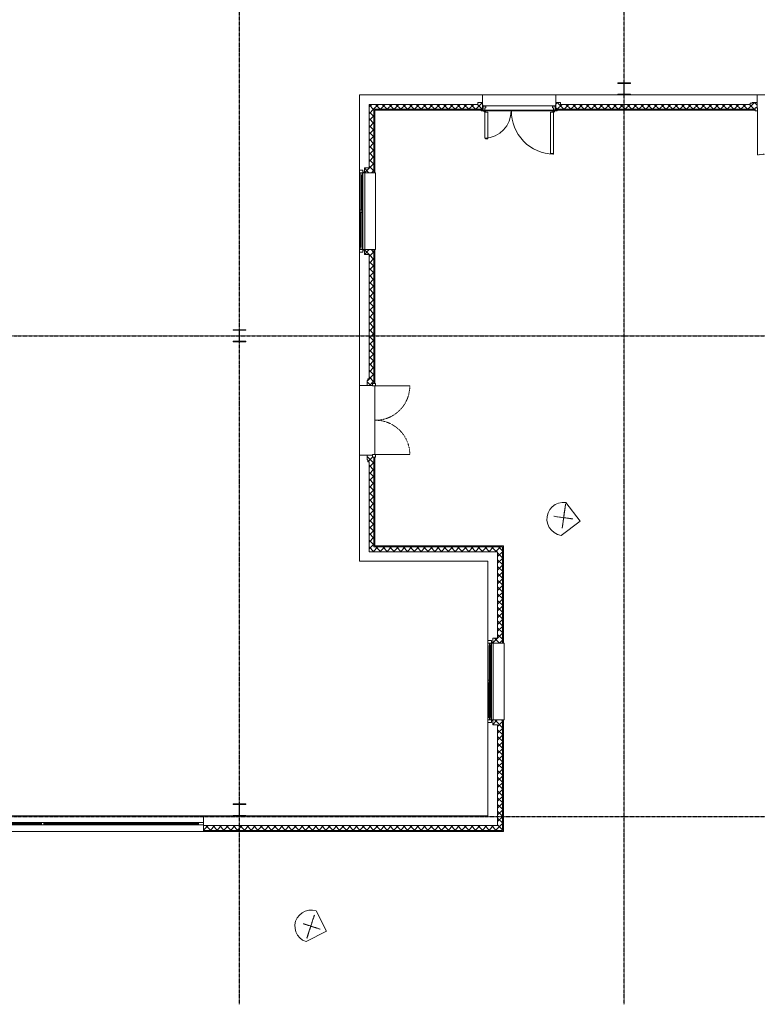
# Model space of a CAD drawing. Header units: millimetres. Extents: x -4126 to 57582, y -3907 to 39944.
# Tile 3 of 5: x 27430 to 42770, y -3907 to 16573. Entities that reach past the tile are written whole.
import ezdxf

# ---------------------------------------------------------------- set-up
doc = ezdxf.new("R2010")
doc.units = ezdxf.units.MM
for name, pattern in [('ACAD_ISO02W100', [15, 12, -3]), ('Caché', [3, 2, -1]), ('Ligne de quadrillage', [22.225, 12.7, -3.175, 3.175, -3.175]), ('Tiret', [2.5, 1.25, -1.25])]:
    doc.linetypes.add(name, pattern=pattern)
for name, color, linetype, lineweight in [('A-DETL-GENF', 92, 'Continuous', 9), ('A-DOOR', 31, 'Continuous', 13), ('A-DOOR-FRAM', 31, 'Continuous', 13), ('A-FLOR', 192, 'Continuous', 13), ('A-GLAZ', 151, 'Continuous', 13), ('A-GLAZ-CURT', 52, 'Continuous', 9), ('A-GLAZ-CWMG', 51, 'Continuous', 9), ('A-GLAZ-SILL', 1, 'Continuous', 13), ('A-WALL', 113, 'Continuous', 13), ('A-WALL-PATT', 111, 'Continuous', 13), ('S-BEAM', 12, 'Continuous', 9), ('S-COLS', 52, 'Continuous', 9), ('S-GRID', 5, 'ACAD_ISO02W100', 30)]:
    doc.layers.add(name, color=color, linetype=linetype, lineweight=lineweight)
pattern_1 = [(45, (0, 0), (-70.71068, 70.71068), []), (135, (0, 0), (-70.71068, -70.71068), [])]
pattern_2 = [(225, (37818.37, 14850), (247.4874, -247.4874), []), (225, (37818.37, 14475), (247.4874, -247.4874), [])]

# ---------------------------------------------------------------- blocks, each defined once
blk = doc.blocks.new('Meneau rectangulaire - 10x5cm aluminium laqué gris-291345-Niveau 0')
at = {"layer": 'A-GLAZ-CWMG'}
for p, q in [((27905, -125), (31250, -125)), ((31250, -175), (27905, -175)), ((31250, -125), (31250, -175))]:
    blk.add_line(p, q, dxfattribs=at)
blk = doc.blocks.new('Meneau rectangulaire - 10x5cm aluminium laqué gris-291347-Niveau 0')
at = {"layer": 'A-GLAZ-CWMG'}
for p, q in [((24750, -175), (24750, -125)), ((24750, -125), (27905, -125)), ((27905, -175), (24750, -175))]:
    blk.add_line(p, q, dxfattribs=at)
blk = doc.blocks.new('IPE - IPE300-318524-Niveau 0')
at = {"layer": 'S-BEAM'}
for p, q in [((-1250, -75), (-1250, 75)), ((-1250, 75), (-1248, 75)), ((-1250, -75), (-1248, -75))]:
    blk.add_line(p, q, dxfattribs=at)
at = {"layer": 'S-BEAM', "linetype": 'Caché'}
for p, q in [((-1248, 4), (-1250, 4)), ((-1248, -4), (-1250, -4))]:
    blk.add_line(p, q, dxfattribs=at)
blk = doc.blocks.new('Issue de Secours - 1_43m x 2_10m-334130-Niveau 0')
at = {"layer": 'A-DOOR'}
for p, q in [((-715, -885), (-715, -170)), ((715, -885), (715, -170))]:
    blk.add_line(p, q, dxfattribs=at)
at = {"layer": 'A-DOOR', "linetype": 'Tiret', "lineweight": 9}
for centre, start, end in [((-715, -170), 270, 360), ((715, -170), 180, 270)]:
    blk.add_arc(centre, 715, start, end, dxfattribs=at)
at = {"layer": 'A-DOOR-FRAM'}
for p, q in [((-765, -110), (-715, -110)), ((-765, -170), (-765, -110)), ((-715, -170), (-765, -170)), ((-715, -110), (-715, -170)), ((715, -170), (715, -110)), ((715, -110), (765, -110)), ((765, -170), (715, -170)), ((765, -110), (765, -170))]:
    blk.add_line(p, q, dxfattribs=at)
blk = doc.blocks.new('Panneau système - Vitrages extérieur-288923-Niveau 0')
at = {"layer": 'A-GLAZ-CURT'}
for p, q in [((1610, 12), (-1610, 12)), ((-1610, 12), (-1610, -12)), ((1610, -12), (1610, 12)), ((-1610, -12), (1610, -12))]:
    blk.add_line(p, q, dxfattribs=at)
blk = doc.blocks.new('Panneau système - Vitrages extérieur-288928-Niveau 0')
at = {"layer": 'A-GLAZ-CURT'}
for p, q in [((1515, 12), (-1515, 12)), ((-1515, 12), (-1515, -12)), ((1515, -12), (1515, 12)), ((-1515, -12), (1515, -12))]:
    blk.add_line(p, q, dxfattribs=at)
blk = doc.blocks.new('Meneau rectangulaire - 10x5cm aluminium laqué gris-V2-Niveau 0')
at = {"layer": 'A-GLAZ-CWMG', "lineweight": 13}
for p, q in [((-100, 25), (0, 25)), ((-100, -25), (-100, 25)), ((0, 25), (0, -25)), ((0, -25), (-100, -25))]:
    blk.add_line(p, q, dxfattribs=at)
blk = doc.blocks.new('2 Vantaux coul_ - Imposte haute - 1_60m x 1_30m 2-289701-Niveau 0')
at = {"layer": 'A-GLAZ'}
for p, q in [((-785, -90), (-850, -90)), ((-850, -90), (-850, -160)), ((-850, -160), (-800, -160)), ((800, -50), (-800, -50)), ((-800, -100), (-800, -130)), ((-750, -100), (-800, -100)), ((-800, -160), (-800, -100)), ((-800, -100), (-785, -100)), ((-800, -130), (-750, -130)), ((-25, -160), (-800, -160)), ((-785, -100), (-785, -90)), ((-785, -90), (785, -90)), ((-750, -124), (-750, -100)), ((-25, -100), (-750, -100)), ((-25, -109), (-750, -109)), ((-750, -109), (-750, -121)), ((-750, -121), (-25, -121)), ((-750, -124), (750, -124)), ((-750, -136), (-750, -124)), ((750, -136), (-750, -136)), ((25, -100), (-25, -100)), ((-25, -100), (-25, -124)), ((-25, -121), (-25, -109)), ((-25, -136), (-25, -160)), ((-25, -160), (25, -160)), ((25, -124), (25, -100)), ((785, -100), (25, -100)), ((25, -160), (25, -136)), ((750, -139), (25, -139)), ((25, -139), (25, -151)), ((25, -151), (750, -151)), ((25, -160), (750, -160)), ((750, -124), (750, -136)), ((800, -130), (750, -130)), ((750, -136), (750, -160)), ((750, -151), (750, -139)), ((750, -160), (800, -160)), ((850, -90), (785, -90)), ((785, -90), (785, -100)), ((785, -100), (800, -100)), ((800, -100), (800, -160)), ((800, -160), (800, -130)), ((800, -160), (850, -160)), ((850, -160), (850, -90))]:
    blk.add_line(p, q, dxfattribs=at)
at = {"layer": 'A-GLAZ', "lineweight": 9}
for p, q in [((-800, -60), (-810, -60)), ((-810, -60), (-810, -90)), ((-810, -90), (-800, -90)), ((-800, -90), (-800, -60)), ((810, -60), (800, -60)), ((800, -60), (800, -90)), ((800, -90), (810, -90)), ((810, -90), (810, -60))]:
    blk.add_line(p, q, dxfattribs=at)
at = {"layer": 'A-GLAZ-SILL'}
for p, q in [((-800, 160), (-800, 175)), ((800, 175), (-800, 175)), ((800, 175), (800, 160))]:
    blk.add_line(p, q, dxfattribs=at)
blk = doc.blocks.new('Poteau HE-A - HEA500-V17-Niveau 0')
at = {"layer": 'S-COLS'}
h = blk.add_hatch(dxfattribs=at)
h.set_pattern_fill('FP_23', color=256, style=0, pattern_type=2)
h.set_pattern_definition([(45, (-32000, -135), (-251.447, 251.447), []), (45, (-32000, 246), (-251.447, 251.447), [])])
h.paths.add_polyline_path([(-130, -125), (130, -125), (130, -112.5), (3.75, -112.5), (3.75, 112.5), (130, 112.5), (130, 125), (-130, 125), (-130, 112.5), (-3.75, 112.5), (-3.75, -112.5), (-130, -112.5)], flags=0)
for p, q in [((130, 125), (-130, 125)), ((-130, 125), (-130, 112.5)), ((-130, 112.5), (-3.75, 112.5)), ((-3.75, 112.5), (-3.75, -112.5)), ((3.75, -112.5), (3.75, 112.5)), ((3.75, 112.5), (130, 112.5)), ((130, 112.5), (130, 125)), ((-3.75, -112.5), (-130, -112.5)), ((-130, -112.5), (-130, -125)), ((-130, -125), (130, -125)), ((130, -112.5), (3.75, -112.5)), ((130, -125), (130, -112.5))]:
    blk.add_line(p, q, dxfattribs=at)
blk = doc.blocks.new('Poteau HE-A - HEA500-V18-Niveau 0')
at = {"layer": 'S-COLS'}
h = blk.add_hatch(dxfattribs=at)
h.set_pattern_fill('FP_24', color=256, style=0, pattern_type=2)
h.set_pattern_definition([(45, (-32000, -10000), (-251.447, 251.447), []), (45, (-32000, -9619), (-251.447, 251.447), [])])
h.paths.add_polyline_path([(-130, -125), (130, -125), (130, -112.5), (3.75, -112.5), (3.75, 112.5), (130, 112.5), (130, 125), (-130, 125), (-130, 112.5), (-3.75, 112.5), (-3.75, -112.5), (-130, -112.5)], flags=0)
for p, q in [((130, 125), (-130, 125)), ((-130, 125), (-130, 112.5)), ((-130, 112.5), (-3.75, 112.5)), ((-3.75, 112.5), (-3.75, -112.5)), ((3.75, -112.5), (3.75, 112.5)), ((3.75, 112.5), (130, 112.5)), ((130, 112.5), (130, 125)), ((-3.75, -112.5), (-130, -112.5)), ((-130, -112.5), (-130, -125)), ((-130, -125), (130, -125)), ((130, -112.5), (3.75, -112.5)), ((130, -125), (130, -112.5))]:
    blk.add_line(p, q, dxfattribs=at)
blk = doc.blocks.new('Poteau HE-A - HEA500-V23-Niveau 0')
at = {"layer": 'S-COLS'}
h = blk.add_hatch(dxfattribs=at)
h.set_pattern_fill('FP_29', color=256, style=0, pattern_type=2)
h.set_pattern_definition([(45, (-40000, -15135), (-251.4472, 251.4472), []), (45, (-40000, -14754), (-251.4472, 251.4472), [])])
h.paths.add_polyline_path([(-130, -125), (130, -125), (130, -112.5), (3.75, -112.5), (3.75, 112.5), (130, 112.5), (130, 125), (-130, 125), (-130, 112.5), (-3.75, 112.5), (-3.75, -112.5), (-130, -112.5)], flags=0)
for p, q in [((130, 125), (-130, 125)), ((-130, 125), (-130, 112.5)), ((-130, 112.5), (-3.75, 112.5)), ((-3.75, 112.5), (-3.75, -112.5)), ((3.75, -112.5), (3.75, 112.5)), ((3.75, 112.5), (130, 112.5)), ((130, 112.5), (130, 125)), ((-3.75, -112.5), (-130, -112.5)), ((-130, -112.5), (-130, -125)), ((-130, -125), (130, -125)), ((130, -112.5), (3.75, -112.5)), ((130, -125), (130, -112.5))]:
    blk.add_line(p, q, dxfattribs=at)
blk = doc.blocks.new('Meneau rectangulaire - 5x5cm aluminium laqué gris foncé-V24-Niveau 0')
at = {"layer": 'A-GLAZ-CWMG', "lineweight": 13}
for p, q in [((-25, 25), (25, 25)), ((-25, -25), (-25, 25)), ((25, 25), (25, -25)), ((25, -25), (-25, -25))]:
    blk.add_line(p, q, dxfattribs=at)
blk = doc.blocks.new('Issue de Secours - 1_83m x 2_10m-333608-Niveau 0')
at = {"layer": 'A-DOOR'}
for p, q in [((-915, 1085), (-915, 170)), ((915, 1085), (915, 170))]:
    blk.add_line(p, q, dxfattribs=at)
at = {"layer": 'A-DOOR', "linetype": 'Tiret', "lineweight": 9}
for centre, start, end in [((-915, 170), 0, 90), ((915, 170), 90, 180)]:
    blk.add_arc(centre, 915, start, end, dxfattribs=at)
at = {"layer": 'A-DOOR-FRAM'}
for p, q in [((-915, 170), (-965, 170)), ((-965, 170), (-965, 110)), ((-965, 110), (-915, 110)), ((-915, 110), (-915, 170)), ((965, 170), (915, 170)), ((915, 170), (915, 110)), ((915, 110), (965, 110)), ((965, 110), (965, 170))]:
    blk.add_line(p, q, dxfattribs=at)
blk = doc.blocks.new('Swedoor_JW_Exterior_Door_Steel_4210_Unequal_Double_2_1 - Porte tierce 150x205 BEIGE-V27-Niveau 0')
at = {"layer": 'A-DETL-GENF'}
h = blk.add_hatch(dxfattribs=at)
h.set_pattern_fill('FP_31', color=256, style=0, pattern_type=2)
h.set_pattern_definition(pattern_2)
h.paths.add_polyline_path([(-729, 172), (-787, 172), (-787, 171), (-729, 171)], flags=0)
h.paths.add_polyline_path([(-789, 169), (-790, 169), (-790, 163), (-789, 163)], flags=0)
h.paths.add_polyline_path([(-725, 168), (-727, 168), (-727, 158), (-725, 158)], flags=0)
h.paths.add_polyline_path([(-780, 162), (-787, 162), (-787, 160), (-780, 160)], flags=0)
h.paths.add_polyline_path([(-715, 156), (-724, 156), (-724, 155), (-715, 155)], flags=0)
h.paths.add_polyline_path([(-714, 153), (-714, 110), (-712, 110), (-712, 153)], flags=0)
h.paths.add_polyline_path([(-711, 108), (-711, 107), (-695, 107), (-695, 108)], flags=0)
h.paths.add_polyline_path([(-694, 105), (-694, 75), (-692, 75), (-692, 105)], flags=0)
h.paths.add_polyline_path([(-750, 84), (-750, 75), (-749, 75), (-749, 84)], flags=0)
h.paths.add_polyline_path([(-747, 74), (-747, 72), (-695, 72), (-695, 74)], flags=0)
h = blk.add_hatch(dxfattribs=at)
h.set_pattern_fill('FP_31', color=256, style=0, pattern_type=2)
h.set_pattern_definition(pattern_2)
h.paths.add_polyline_path([(-787, 163), (-787, 162), (-750, 162), (-750, 163)], flags=0)
h.paths.add_polyline_path([(-749, 160), (-749, 78), (-747, 78), (-747, 160)], flags=0)
h = blk.add_hatch(dxfattribs=at)
h.set_pattern_fill('FP_31', color=256, style=0, pattern_type=2)
h.set_pattern_definition(pattern_2)
h.paths.add_polyline_path([(729, 172), (729, 171), (787, 171), (787, 172)], flags=0)
h.paths.add_polyline_path([(788, 169), (788, 163), (790, 163), (790, 169)], flags=0)
h.paths.add_polyline_path([(726, 168), (725, 168), (725, 158), (726, 158)], flags=0)
h.paths.add_polyline_path([(780, 162), (780, 160), (787, 160), (787, 162)], flags=0)
h.paths.add_polyline_path([(723, 156), (715, 156), (715, 155), (723, 155)], flags=0)
h.paths.add_polyline_path([(713, 153), (712, 153), (712, 110), (713, 110)], flags=0)
h.paths.add_polyline_path([(695, 108), (695, 107), (710, 107), (710, 108)], flags=0)
h.paths.add_polyline_path([(693, 105), (692, 105), (692, 75), (693, 75)], flags=0)
h.paths.add_polyline_path([(750, 84), (748, 84), (748, 75), (750, 75)], flags=0)
h.paths.add_polyline_path([(695, 74), (695, 72), (747, 72), (747, 74), (715, 74)], flags=0)
at = {"layer": 'A-DOOR', "lineweight": 9}
h = blk.add_hatch(dxfattribs=at)
h.set_pattern_fill('FP_31', color=256, style=0, pattern_type=2)
h.set_pattern_definition(pattern_2)
h.paths.add_polyline_path([(735, 72), (735, 71), (741, 69), (755, 69), (755, 70), (741, 70)], flags=0)
h.paths.add_polyline_path([(758, 67), (756, 67), (756, 53), (759, 47), (760, 47), (758, 53)], flags=0)
at = {"layer": 'A-DETL-GENF'}
for p, q in [((-714, 1071), (-714, 187)), ((-700, 1071), (-714, 1071)), ((-700, 1057), (-700, 1071)), ((-652, 1057), (-700, 1057)), ((-652, 201), (-652, 1057)), ((652, 753), (698, 753)), ((652, 201), (652, 753)), ((698, 753), (698, 739)), ((698, 739), (714, 739)), ((714, 739), (714, 187)), ((-790, 169), (-790, 163)), ((-789, 163), (-789, 169)), ((-729, 172), (-787, 172)), ((-787, 171), (-729, 171)), ((-787, 163), (-787, 162)), ((-750, 163), (-787, 163)), ((-787, 162), (-750, 162)), ((-780, 162), (-787, 162)), ((-787, 160), (-780, 160)), ((-780, 160), (-780, 162)), ((-758, 53), (-760, 47)), ((-760, 47), (-759, 47)), ((-759, 47), (-757, 53)), ((-758, 67), (-758, 53)), ((-757, 53), (-757, 67)), ((-741, 70), (-755, 70)), ((-755, 69), (-741, 69)), ((-749, 84), (-750, 84)), ((-750, 84), (-750, 75)), ((-749, 160), (-749, 78)), ((-749, 75), (-749, 84)), ((-749, 78), (-747, 78)), ((-747, 78), (-747, 160)), ((-695, 74), (-747, 74)), ((-747, 72), (-695, 72)), ((-735, 72), (-741, 70)), ((-741, 69), (-735, 71)), ((-735, 71), (-735, 72)), ((-734, 183), (-734, 172)), ((-731, 189), (-720, 200)), ((-730, 172), (-730, 176)), ((-727, 168), (-727, 158)), ((-725, 158), (-725, 168)), ((-724, 191), (-718, 197)), ((-715, 156), (-724, 156)), ((-724, 155), (-715, 155)), ((-717, 201), (-714, 201)), ((-717, 198), (-714, 198)), ((-714, 187), (-700, 187)), ((-714, 153), (-714, 110)), ((-712, 110), (-712, 153)), ((-695, 108), (-711, 108)), ((-711, 107), (-695, 107)), ((-700, 201), (-652, 201)), ((-700, 187), (-700, 201)), ((-694, 105), (-694, 75)), ((-692, 75), (-692, 105)), ((700, 201), (652, 201)), ((692, 105), (692, 75)), ((693, 75), (693, 105)), ((710, 108), (695, 108)), ((695, 107), (710, 107)), ((747, 74), (695, 74)), ((695, 72), (747, 72)), ((700, 187), (700, 201)), ((714, 187), (700, 187)), ((712, 153), (712, 110)), ((713, 110), (713, 153)), ((717, 201), (714, 201)), ((717, 198), (714, 198)), ((723, 156), (715, 156)), ((715, 155), (723, 155)), ((724, 191), (718, 197)), ((731, 189), (720, 200)), ((725, 168), (725, 158)), ((726, 158), (726, 168)), ((787, 172), (729, 172)), ((729, 171), (787, 171)), ((730, 172), (730, 176)), ((734, 183), (734, 172)), ((741, 70), (735, 72)), ((735, 72), (735, 71)), ((735, 71), (741, 69)), ((755, 70), (741, 70)), ((741, 69), (755, 69)), ((747, 160), (747, 78)), ((747, 78), (748, 78)), ((748, 78), (748, 160)), ((750, 84), (748, 84)), ((748, 84), (748, 75)), ((787, 163), (750, 163)), ((750, 162), (787, 162)), ((750, 75), (750, 84)), ((756, 67), (756, 53)), ((756, 53), (759, 47)), ((758, 53), (758, 67)), ((760, 47), (758, 53)), ((759, 47), (760, 47)), ((787, 162), (780, 162)), ((780, 162), (780, 160)), ((780, 160), (787, 160)), ((787, 162), (787, 163)), ((788, 169), (788, 163)), ((790, 163), (790, 169))]:
    blk.add_line(p, q, dxfattribs=at)
for centre in [(-725, 183), (725, 183)]:
    blk.add_circle(centre, 8.5, dxfattribs=at)
for centre, radius, start, end in [((-725, 183), 888, 359.2903, 89.2903), ((725, 183), 556, 91.1334, 181.1334), ((-787, 169), 3, 90, 180), ((-787, 163), 3, 180, 270), ((-787, 169), 1.5, 90, 180), ((-787, 163), 1.5, 180, 270), ((-755, 67), 3, 90, 180), ((-755, 67), 1.5, 90, 180), ((-750, 160), 3, 0, 90), ((-750, 160), 1.5, 0, 90), ((-747, 75), 3, 180, 270), ((-747, 75), 1.5, 180, 270), ((-729, 168), 4, 0, 90), ((-729, 168), 2.5, 0, 90), ((-724, 158), 3, 180, 270), ((-724, 158), 1.5, 180, 270), ((-717, 196), 5, 90, 135), ((-717, 196), 1.5, 90, 135), ((-715, 153), 3, 0, 90), ((-715, 153), 1.5, 0, 90), ((-711, 110), 3, 180, 270), ((-711, 110), 1.5, 180, 270), ((-695, 105), 3, 360, 90), ((-695, 105), 1.5, 0, 90), ((-695, 75), 1.5, 270, 0), ((-695, 75), 3, 270, 360), ((695, 105), 3, 90, 180), ((695, 75), 3, 180, 270), ((695, 105), 1.5, 90, 180), ((695, 75), 1.5, 180, 270), ((710, 110), 1.5, 270, 360), ((710, 110), 3, 270, 360), ((715, 153), 3, 90, 180), ((715, 153), 1.5, 90, 180), ((717, 196), 5, 45, 90), ((717, 196), 1.5, 45, 90), ((723, 158), 1.5, 270, 0), ((723, 158), 3, 270, 0), ((729, 168), 4, 90, 180), ((729, 168), 2.5, 90, 180), ((750, 160), 3, 90, 180), ((747, 75), 3, 270, 360), ((747, 75), 1.5, 270, 360), ((750, 160), 1.5, 90, 180), ((755, 67), 3, 0, 90), ((755, 67), 1.5, 360, 90), ((787, 169), 3, 0, 90), ((787, 169), 1.5, 0, 90), ((787, 163), 1.5, 270, 0), ((787, 163), 3, 270, 0)]:
    blk.add_arc(centre, radius, start, end, dxfattribs=at)
at = {"layer": 'A-DOOR'}
for p, q in [((-725, 172), (725, 172)), ((-692, 72), (692, 72))]:
    blk.add_line(p, q, dxfattribs=at)
blk = doc.blocks.new('RPC Homme - Jay-363469-Niveau 0')
at = {"layer": 'A-DETL-GENF'}
for p, q in [((-346, 0), (0, 346)), ((346, 0), (0, 346)), ((-346, 0), (-336, -79)), ((-312, 0), (-313, 0)), ((-313, 0), (-312, 0)), ((-309, 0), (-312, 0)), ((-312, 0), (-287, 0)), ((-305, 0), (-309, 0)), ((-299, 0), (-305, 0)), ((-293, 0), (-299, 0)), ((-285, 0), (-293, 0)), ((-287, 0), (-267, 0)), ((-274, 0), (-285, 0)), ((-262, 0), (-274, 0)), ((-267, 0), (-241, 0)), ((-250, 0), (-262, 0)), ((-238, 0), (-250, 0)), ((-241, 0), (-207, 0)), ((-226, 0), (-238, 0)), ((-216, 0), (-226, 0)), ((-208, 0), (-216, 0)), ((-177, 0), (-208, 0)), ((-207, 0), (-109, 0)), ((-151, 0), (-177, 0)), ((-173, 0), (-174, 0)), ((-174, 0), (-171, 0)), ((-173, 0), (-167, 0)), ((-171, 0), (-155, 0)), ((163, 0), (-167, 0)), ((-155, 0), (-151, 0)), ((-51, 0), (-63, 0)), ((-63, 0), (-52, 0)), ((-52, 0), (64, 0)), ((-48, 0), (-51, 0)), ((-48, 0), (-29, 0)), ((-8, 0), (-29, 0)), ((-26, 149), (-26, 192)), ((-26, 192), (-26, 186)), ((-26, 186), (-26, 168)), ((-26, 168), (-26, 163)), ((-26, 163), (-26, 158)), ((-26, 153), (-26, 160)), ((-26, 160), (-26, 156)), ((-26, 158), (-26, 131)), ((-26, 156), (-26, 149)), ((-26, 147), (-26, 153)), ((-26, 140), (-26, 147)), ((-26, 100), (-26, 140)), ((-26, 131), (-26, 21)), ((-26, 102), (-26, 115)), ((-26, 115), (-26, -128)), ((-26, 106), (-26, 109)), ((-26, 109), (-26, 96)), ((-26, 80), (-26, 106)), ((-26, 83), (-26, 102)), ((-26, 18), (-26, 100)), ((-26, 96), (-26, 72)), ((-26, 18), (-26, 83)), ((-26, 24), (-26, 80)), ((-26, 72), (-26, 44)), ((-26, 44), (-26, 18)), ((-26, -37), (-26, 24)), ((-26, 21), (-26, -1)), ((-26, 18), (-26, 13)), ((-26, 13), (-26, 18)), ((-26, 4), (-26, 18)), ((-26, -1), (-26, 4)), ((67, 0), (-8, 0)), ((52, 0), (169, 0)), ((64, 0), (67, 0)), ((134, 0), (125, 0)), ((125, 0), (144, 0)), ((160, 0), (134, 0)), ((144, 0), (163, 0)), ((179, 0), (160, 0)), ((163, 0), (165, 0)), ((165, 0), (163, 0)), ((169, 0), (188, 0)), ((192, 0), (179, 0)), ((188, 0), (197, 0)), ((197, 0), (192, 0)), ((336, -79), (346, 0)), ((-336, -79), (-310, -152)), ((-310, -152), (-270, -216)), ((-156, 0), (-166, 0)), ((-166, 0), (-162, 0)), ((-162, 0), (-154, 0)), ((-146, 0), (-156, 0)), ((-154, 0), (-142, 0)), ((-112, 0), (-146, 0)), ((-142, 0), (-102, 0)), ((-107, 0), (-112, 0)), ((-109, 0), (-107, 0)), ((-102, 0), (-30, 0)), ((-30, 0), (14, 0)), ((-26, -70), (-26, -37)), ((-26, -83), (-26, -70)), ((-26, -88), (-26, -79)), ((-26, -79), (-26, -83)), ((-26, -144), (-26, -88)), ((-26, -206), (-26, -128)), ((-26, -198), (-26, -144)), ((-26, -206), (-26, -198)), ((14, 0), (36, 0)), ((36, 0), (32, 0)), ((32, 0), (52, 0)), ((270, -216), (310, -152)), ((310, -152), (336, -79)), ((-270, -216), (-216, -270)), ((-216, -270), (-152, -310)), ((-152, -310), (-79, -336)), ((-79, -336), (0, -346)), ((0, -346), (79, -336)), ((79, -336), (152, -310)), ((152, -310), (216, -270)), ((216, -270), (270, -216))]:
    blk.add_line(p, q, dxfattribs=at)
blk = doc.blocks.new('RPC Homme - Dwayne-363463-Niveau 0')
at = {"layer": 'A-DETL-GENF'}
for p, q in [((-348, 5), (-13, 340)), ((323, 5), (-13, 340)), ((-348, 5), (-340, -72)), ((-186, 0), (-187, 0)), ((-187, 0), (-168, 0)), ((-184, 0), (-186, 0)), ((-174, 0), (-178, 0)), ((-178, 0), (-174, 0)), ((-168, 0), (-174, 0)), ((-54, 0), (-81, 0)), ((-3, 0), (-54, 0)), ((-14, 201), (-14, 204)), ((-14, 204), (-14, 201)), ((-14, 194), (-14, 201)), ((-14, 201), (-14, 194)), ((-14, 184), (-14, 194)), ((-14, 194), (-14, 184)), ((-14, 134), (-14, 184)), ((-14, 184), (-14, 172)), ((-14, 172), (-14, 159)), ((-14, 159), (-14, 144)), ((-14, 144), (-14, 123)), ((-14, 126), (-14, 134)), ((-14, 31), (-14, 126)), ((-14, 123), (-14, 117)), ((-14, 119), (-14, 123)), ((-14, 123), (-14, 122)), ((-14, 122), (-14, 120)), ((-14, 120), (-14, 119)), ((-14, 105), (-14, 119)), ((-14, 119), (-14, 118)), ((-14, 118), (-14, 116)), ((-14, 117), (-14, 10)), ((-14, 116), (-14, -125)), ((-14, 107), (-14, 112)), ((-14, 112), (-14, 112)), ((-14, 112), (-14, 99)), ((-14, 80), (-14, 107)), ((-14, 35), (-14, 105)), ((-14, 99), (-14, 101)), ((-14, 101), (-14, 97)), ((-14, 97), (-14, 31)), ((-14, 55), (-14, 80)), ((-14, 43), (-14, 55)), ((-14, 12), (-14, 43)), ((-14, 18), (-14, 35)), ((-14, 10), (-14, 18)), ((-14, -16), (-14, 12)), ((33, 0), (-3, 0)), ((39, 0), (33, 0)), ((50, 0), (39, 0)), ((166, 0), (145, 0)), ((145, 0), (169, 0)), ((173, 0), (166, 0)), ((169, 0), (166, 0)), ((181, 0), (173, 0)), ((189, 0), (181, 0)), ((197, 0), (189, 0)), ((204, 0), (197, 0)), ((210, 0), (204, 0)), ((206, 0), (221, 0)), ((215, 0), (210, 0)), ((220, 0), (215, 0)), ((221, 0), (220, 0)), ((314, -72), (323, 5)), ((-340, -72), (-314, -143)), ((-314, -143), (-275, -205)), ((-252, 0), (-253, 0)), ((-253, 0), (-224, 0)), ((-250, 0), (-252, 0)), ((-246, 0), (-250, 0)), ((-241, 0), (-246, 0)), ((-232, 0), (-241, 0)), ((-222, 0), (-232, 0)), ((-224, 0), (-214, 0)), ((-210, 0), (-222, 0)), ((-214, 0), (-189, 0)), ((-199, 0), (-210, 0)), ((-188, 0), (-199, 0)), ((-189, 0), (-161, 0)), ((-180, 0), (-188, 0)), ((-181, 0), (-184, 0)), ((-181, 0), (-110, 0)), ((-174, 0), (-180, 0)), ((-161, 0), (-132, 0)), ((-132, 0), (-107, 0)), ((-99, 0), (-110, 0)), ((-103, 0), (-108, 0)), ((-108, 0), (-108, 0)), ((-108, 0), (-108, 0)), ((-108, 0), (-108, 0)), ((-108, 0), (-107, 0)), ((-107, 0), (-89, 0)), ((-107, 0), (-87, 0)), ((-81, 0), (-103, 0)), ((-91, 0), (-99, 0)), ((-86, 0), (-91, 0)), ((-89, 0), (-81, 0)), ((-87, 0), (-74, 0)), ((-81, 0), (-86, 0)), ((-74, 0), (-60, 0)), ((-60, 0), (-42, 0)), ((-42, 0), (-1, 0)), ((-14, -38), (-14, -16)), ((-14, -55), (-14, -38)), ((-14, -67), (-14, -55)), ((-14, -71), (-14, -64)), ((-14, -64), (-14, -74)), ((-14, -74), (-14, -67)), ((-14, -143), (-14, -71)), ((-14, -128), (-14, -125)), ((-14, -128), (-14, -127)), ((-14, -127), (-14, -135)), ((-14, -135), (-14, -136)), ((-14, -136), (-14, -139)), ((-14, -139), (-14, -143)), ((-14, -143), (-14, -148)), ((-14, -166), (-14, -143)), ((-14, -148), (-14, -152)), ((-14, -152), (-14, -155)), ((-14, -155), (-14, -157)), ((-14, -157), (-14, -166)), ((-1, 0), (16, 0)), ((16, 0), (29, 0)), ((29, 0), (39, 0)), ((39, 0), (47, 0)), ((59, 0), (44, 0)), ((44, 0), (44, 0)), ((44, 0), (47, 0)), ((47, 0), (56, 0)), ((47, 0), (51, 0)), ((66, 0), (50, 0)), ((51, 0), (59, 0)), ((56, 0), (59, 0)), ((59, 0), (69, 0)), ((166, 0), (66, 0)), ((69, 0), (198, 0)), ((198, 0), (211, 0)), ((240, 0), (206, 0)), ((211, 0), (225, 0)), ((225, 0), (236, 0)), ((236, 0), (243, 0)), ((247, 0), (240, 0)), ((243, 0), (247, 0)), ((249, -205), (289, -143)), ((289, -143), (314, -72)), ((-275, -205), (-223, -257)), ((-223, -257), (-160, -297)), ((-160, -297), (-90, -322)), ((-90, -322), (-13, -331)), ((-13, -331), (64, -322)), ((64, -322), (135, -297)), ((135, -297), (197, -257)), ((197, -257), (249, -205))]:
    blk.add_line(p, q, dxfattribs=at)

msp = doc.modelspace()

# ---------------------------------------------------------------- hatches: boundary and pattern name
at = {"layer": 'A-WALL-PATT', "lineweight": 9}
h = msp.add_hatch(dxfattribs=at)
h.set_pattern_fill('FP_1', color=256, style=0, pattern_type=2)
h.set_pattern_definition(pattern_1)
h.paths.add_polyline_path([(34798, 5607), (34798, 7476), (34768, 7476), (34768, 7516), (34658, 7516), (34658, 7416), (34668, 7416), (34668, 7376), (34698, 7376), (34698, 5607)], flags=0)
h.paths.add_polyline_path([(34658, 8966), (34768, 8966), (34768, 9006), (34798, 9006), (34798, 11790), (34598, 11790), (34598, 11690), (34698, 11690), (34698, 9106), (34668, 9106), (34668, 9066), (34658, 9066)], flags=0)
h.paths.add_polyline_path([(34798, 13390), (34798, 14810), (34698, 14810), (34698, 13490), (34598, 13490), (34598, 13390)], flags=0)
h = msp.add_hatch(dxfattribs=at)
h.set_pattern_fill('FP_1', color=256, style=0, pattern_type=2)
h.set_pattern_definition(pattern_1)
h.paths.add_polyline_path([(48290, 14710), (48290, 14810), (44755, 14810), (44755, 14840), (44715, 14840), (44715, 14850), (44615, 14850), (44615, 14740), (44655, 14740), (44655, 14710), (46100, 14710)], flags=0)
h.paths.add_polyline_path([(34818, 14710), (37058, 14710), (37058, 14850), (36958, 14850), (36958, 14810), (34798, 14810), (34798, 14710)], flags=0)
h.paths.add_polyline_path([(38578, 14710), (42725, 14710), (42725, 14740), (42765, 14740), (42765, 14850), (42665, 14850), (42665, 14840), (42625, 14840), (42625, 14810), (38678, 14810), (38678, 14850), (38578, 14850), (38578, 14797)], flags=0)
h = msp.add_hatch(dxfattribs=at)
h.set_pattern_fill('FP_1', color=256, style=0, pattern_type=2)
h.set_pattern_definition(pattern_1)
h.paths.add_polyline_path([(37369, 5507), (37469, 5507), (37469, 5607), (34698, 5607), (34698, 5507), (35437, 5507)], flags=0)
h = msp.add_hatch(dxfattribs=at)
h.set_pattern_fill('FP_1', color=256, style=0, pattern_type=2)
h.set_pattern_definition(pattern_1)
h.paths.add_polyline_path([(37369, -290), (37469, -290), (37469, 2007), (37269, 2007), (37269, 1907), (37369, 1907), (37369, -190)], flags=0)
h.paths.add_polyline_path([(37469, 3607), (37469, 5507), (37369, 5507), (37369, 3707), (37269, 3707), (37269, 3607)], flags=0)
h = msp.add_hatch(dxfattribs=at)
h.set_pattern_fill('FP_1', color=256, style=0, pattern_type=2)
h.set_pattern_definition(pattern_1)
h.paths.add_polyline_path([(37369, -290), (37369, -190), (31250, -190), (31250, -290), (37169, -290)], flags=0)
h.paths.add_polyline_path([(10, -290), (3010, -290), (3010, -90), (2910, -90), (2910, -190), (-190, -190), (-190, -290)], flags=0)
h.paths.add_polyline_path([(5010, -290), (8750, -290), (8750, -190), (5110, -190), (5110, -90), (5010, -90)], flags=0)
h.paths.add_polyline_path([(24750, -290), (24750, -190), (21210, -190), (21210, -90), (21110, -90), (21110, -290), (22108, -290)], flags=0)
h.paths.add_polyline_path([(15250, -290), (19110, -290), (19110, -90), (19010, -90), (19010, -190), (15250, -190)], flags=0)

# ---------------------------------------------------------------- linework, layer by layer
at = {"layer": 'A-FLOR'}
for p, q in [((37058, 15010), (44615, 15010)), ((37058, 14690), (37070, 14690)), ((37093, 14690), (38543, 14690)), ((38567, 14690), (38578, 14690)), ((34498, 7516), (34498, 13440)), ((34818, 7526), (34818, 8956)), ((37169, 5307), (34498, 5307)), ((37169, 1957), (37169, 3657)), ((2960, 10), (32130, 10)), ((24750, -310), (31250, -310))]:
    msp.add_line(p, q, dxfattribs=at)
at = {"layer": 'A-WALL'}
for p, q in [((34498, 15010), (34498, 13440)), ((37058, 15010), (34498, 15010)), ((37058, 14690), (37058, 15010)), ((38578, 15010), (38578, 14690)), ((42765, 14740), (42765, 15010)), ((34698, 13490), (34698, 14810)), ((34698, 14810), (36958, 14810)), ((37058, 14850), (36958, 14850)), ((36958, 14810), (36958, 14850)), ((38678, 14850), (38578, 14850)), ((38678, 14850), (38678, 14810)), ((38678, 14810), (42625, 14810)), ((42625, 14810), (42625, 14840)), ((42625, 14840), (42665, 14840)), ((42765, 14850), (42665, 14850)), ((42665, 14840), (42665, 14850)), ((34798, 13390), (34798, 14710)), ((34798, 14710), (37058, 14710)), ((34818, 13390), (34818, 14690)), ((34818, 14690), (37031, 14690)), ((37038, 14690), (37058, 14690)), ((38578, 14710), (42725, 14710)), ((38578, 14690), (38598, 14690)), ((38605, 14690), (42725, 14690)), ((42725, 14690), (42725, 14740)), ((42725, 14740), (42765, 14740)), ((34598, 13490), (34698, 13490)), ((34598, 13490), (34598, 13400)), ((34598, 13390), (34818, 13390)), ((34818, 11790), (34598, 11790)), ((34598, 11780), (34598, 11690)), ((34698, 11690), (34598, 11690)), ((34698, 9106), (34698, 11690)), ((34798, 9006), (34798, 11790)), ((34818, 9006), (34818, 11790)), ((34658, 9066), (34658, 8966)), ((34658, 9066), (34668, 9066)), ((34668, 9106), (34698, 9106)), ((34668, 9066), (34668, 9106)), ((34498, 8966), (34768, 8966)), ((34768, 8966), (34768, 9006)), ((34768, 9006), (34818, 9006)), ((34498, 7516), (34498, 5307)), ((34768, 7516), (34498, 7516)), ((34658, 7516), (34658, 7416)), ((34668, 7416), (34658, 7416)), ((34668, 7376), (34668, 7416)), ((34698, 7376), (34668, 7376)), ((34698, 5507), (34698, 7376)), ((34768, 7476), (34768, 7516)), ((34818, 7476), (34768, 7476)), ((34798, 5607), (34798, 7476)), ((34818, 5627), (34818, 7476)), ((34798, 5607), (37469, 5607)), ((37489, 5627), (34818, 5627)), ((37469, 3607), (37469, 5607)), ((37489, 3607), (37489, 5627)), ((34698, 5507), (37369, 5507)), ((37369, 3707), (37369, 5507)), ((37169, 5307), (37169, 3657)), ((37269, 3707), (37269, 3617)), ((37269, 3707), (37369, 3707)), ((37269, 3607), (37489, 3607)), ((37169, 1957), (37169, 10)), ((37489, 2007), (37269, 2007)), ((37269, 1997), (37269, 1907)), ((37369, 1907), (37269, 1907)), ((37369, -190), (37369, 1907)), ((37469, -290), (37469, 2007)), ((37489, -310), (37489, 2007)), ((31250, 10), (31250, -310)), ((37169, 10), (32130, 10)), ((31250, -190), (37369, -190)), ((31250, -290), (37469, -290)), ((31250, -310), (37489, -310))]:
    msp.add_line(p, q, dxfattribs=at)
at = {"layer": 'S-GRID', "linetype": 'Ligne de quadrillage'}
for p, q in [((32000, -3907), (32000, 38644)), ((40000, -3907), (40000, 38644)), ((-4126, 10000), (56282, 10000)), ((-4126, 0), (56282, 0))]:
    msp.add_line(p, q, dxfattribs=at)

# ---------------------------------------------------------------- block references
at = {"layer": 'A-DETL-GENF'}
for name, p, rotation in [('RPC Homme - Jay-363469-Niveau 0', (38740, 6190), 262.0000000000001), ('RPC Homme - Dwayne-363463-Niveau 0', (33480, -2295), 252.0000000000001)]:
    msp.add_blockref(name, p, dxfattribs=dict(at, rotation=rotation))
at = {"layer": 'A-DOOR'}
for name, p, rotation in [('Swedoor_JW_Exterior_Door_Steel_4210_Unequal_Double_2_1 - Porte tierce 150x205 BEIGE-V27-Niveau 0', (37818, 14850), 180), ('Issue de Secours - 1_83m x 2_10m-333608-Niveau 0', (43690, 14850), 180), ('Issue de Secours - 1_43m x 2_10m-334130-Niveau 0', (34658, 8241), 90)]:
    msp.add_blockref(name, p, dxfattribs=dict(at, rotation=rotation))
at = {"layer": 'A-GLAZ', "rotation": 270}
for p in [(34658, 12590), (37329, 2807)]:
    msp.add_blockref('2 Vantaux coul_ - Imposte haute - 1_60m x 1_30m 2-289701-Niveau 0', p, dxfattribs=at)
at = {"layer": 'A-GLAZ-CURT'}
for name, p in [('Panneau système - Vitrages extérieur-288928-Niveau 0', (26365, -150)), ('Panneau système - Vitrages extérieur-288923-Niveau 0', (29540, -150))]:
    msp.add_blockref(name, p, dxfattribs=at)
at = {"layer": 'A-GLAZ-CWMG'}
for name in ['Meneau rectangulaire - 10x5cm aluminium laqué gris-291347-Niveau 0', 'Meneau rectangulaire - 10x5cm aluminium laqué gris-291345-Niveau 0']:
    msp.add_blockref(name, (0, 0), dxfattribs=at)
at = {"layer": 'A-GLAZ-CWMG', "extrusion": (0, 0, -1), "rotation": 180}
for name, p in [('Meneau rectangulaire - 5x5cm aluminium laqué gris foncé-V24-Niveau 0', (-27905, -150)), ('Meneau rectangulaire - 10x5cm aluminium laqué gris-V2-Niveau 0', (-31250, -150))]:
    msp.add_blockref(name, p, dxfattribs=at)
at = {"layer": 'S-BEAM', "rotation": 180}
for p in [(33250, 8000), (33250, 6000)]:
    msp.add_blockref('IPE - IPE300-318524-Niveau 0', p, dxfattribs=at)
at = {"layer": 'S-COLS'}
for name, p in [('Poteau HE-A - HEA500-V23-Niveau 0', (40000, 15135)), ('Poteau HE-A - HEA500-V18-Niveau 0', (32000, 10000)), ('Poteau HE-A - HEA500-V17-Niveau 0', (32000, 135))]:
    msp.add_blockref(name, p, dxfattribs=at)

doc.saveas('drawing.dxf')
